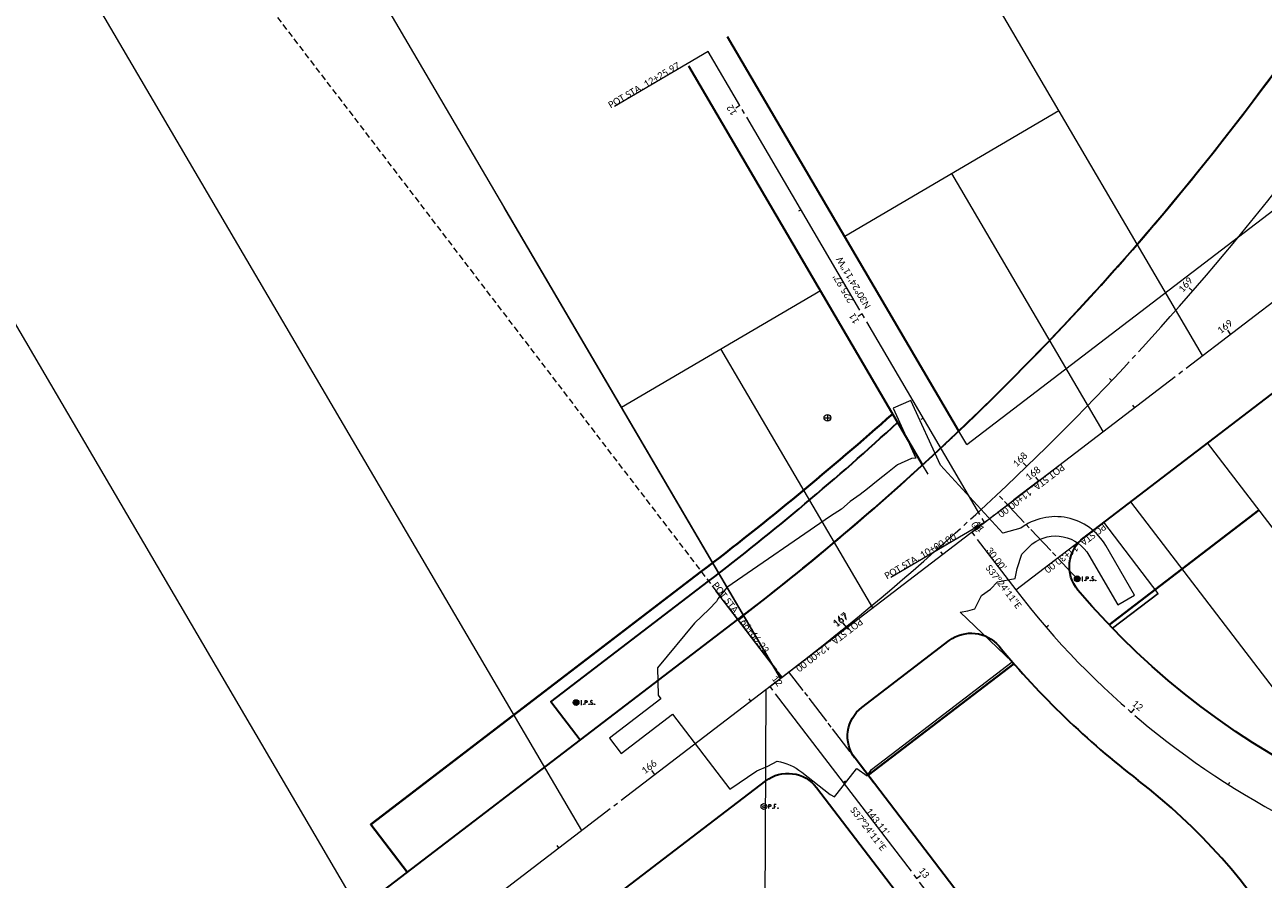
# Model space of a CAD drawing. Header units: inches. Extents: x 2260749 to 2263054, y 729378 to 732258.
# Tile 6 of 13: x 2261781 to 2262294, y 730492 to 730846. Entities that reach past the tile are written whole.
import ezdxf

# ---------------------------------------------------------------- set-up
doc = ezdxf.new("R2010")
doc.units = ezdxf.units.IN
doc.header["$LTSCALE"] = 20
doc.header["$MEASUREMENT"] = 0
for name, pattern in [('c_x-bn-row-cent', [0.8, 0.6, -0.05, 0.1, -0.05]), ('cl', [4.99999, 0.09375, -0.09375, 4.624991, -0.09375, 0.09375]), ('constlimit', [0]), ('esmtmppr', [0]), ('esmtshpr', [0]), ('esmtuex', [0]), ('HIDDEN2', [0.1875, 0.125, -0.0625]), ('rowex', [0])]:
    doc.linetypes.add(name, pattern=pattern)
for name, color, linetype, lineweight, true_color in [('C_X-BN-Row-Cent', 7, 'c_x-bn-row-cent', 0, 0x960000), ('RW_P_Const_Limits', 7, 'constlimit', 0, 0xfe0060), ('RW_P_Esmt_SH', 7, 'esmtshpr', 40, 0x00fea0), ('RW_P_Esmt_TMP', 7, 'esmtmppr', 40, 0x00fea0)]:
    doc.layers.add(name, color=color, linetype=linetype, lineweight=lineweight, true_color=true_color)
for name, color, linetype, lineweight in [('DV_X_Property_Line', 7, 'Continuous', 0), ('RW_X_CL', 6, 'cl', 0), ('RW_X_CL_100_Bearings', 6, 'Continuous', 0), ('RW_X_CL_100_Cardinal_Points', 6, 'Continuous', 0), ('RW_X_CL_100_Distances', 6, 'Continuous', 0), ('RW_X_CL_100_Stations', 6, 'Continuous', 0), ('RW_X_Esmt_U', 6, 'esmtuex', 30), ('RW_X_Fee_RW', 6, 'rowex', 30), ('SV_P_Mon_Cells_Set', 7, 'Continuous', 0), ('SV_X_Control_Cells_Found', 7, 'Continuous', 0), ('SV_X_Mon_Cells_Found', 7, 'Continuous', 0)]:
    doc.layers.add(name, color=color, linetype=linetype, lineweight=lineweight)
doc.layers.add('SC_Scratch1', color=7, linetype='Continuous', lineweight=0, plot=False)
doc.styles.add('~X_Label - CenterBottom', font='calibril.ttf', dxfattribs={"height": 0.14})
doc.styles.add('~X_Label - CenterDescender', font='calibril.ttf', dxfattribs={"height": 0.14})
doc.styles.add('~X_Label - CenterTop', font='calibril.ttf', dxfattribs={"height": 0.14})

# ---------------------------------------------------------------- blocks, each defined once
blk = doc.blocks.new('DrawTextAnnotation18')
at = {"layer": 'RW_X_CL_100_Stations', "insert": (-1.52, 1.99), "char_height": 2.8, "attachment_point": 8, "rotation": 37.403, "line_spacing_factor": 0.615, "style": '~X_Label - CenterBottom'}
blk.add_mtext('{\\C256;167}', dxfattribs=at)
blk = doc.blocks.new('DrawTextAnnotation19')
at = {"layer": 'RW_X_CL_100_Stations', "insert": (-1.52, 1.99), "char_height": 2.8, "attachment_point": 8, "rotation": 37.403, "line_spacing_factor": 0.615, "style": '~X_Label - CenterBottom'}
blk.add_mtext('{\\C256;168}', dxfattribs=at)
blk = doc.blocks.new('DrawTextAnnotation20')
at = {"layer": 'RW_X_CL_100_Stations', "insert": (-1.52, 1.99), "char_height": 2.8, "attachment_point": 8, "rotation": 37.403, "line_spacing_factor": 0.615, "style": '~X_Label - CenterBottom'}
blk.add_mtext('{\\C256;169}', dxfattribs=at)
blk = doc.blocks.new('DrawLineAnnotationDirectionLength15')
at = {"layer": 'RW_X_CL_100_Stations'}
blk.add_line((0, 0), (-1.21, 1.59), dxfattribs=at)
blk = doc.blocks.new('DrawLineAnnotationDirectionLength16')
at = {"layer": 'RW_X_CL_100_Stations'}
blk.add_line((0, 0), (-1.21, 1.59), dxfattribs=at)
blk = doc.blocks.new('DrawLineAnnotationDirectionLength17')
at = {"layer": 'RW_X_CL_100_Stations'}
blk.add_line((0, 0), (-1.21, 1.59), dxfattribs=at)
blk = doc.blocks.new('DrawLineAnnotationDirectionLength18')
at = {"layer": 'RW_X_CL_100_Stations'}
blk.add_line((0, 0), (-1.21, 1.59), dxfattribs=at)
blk = doc.blocks.new('DrawLineAnnotationDirectionLength43')
at = {"layer": 'RW_X_CL_100_Stations'}
blk.add_line((0, 0), (-0.73, 0.95), dxfattribs=at)
blk = doc.blocks.new('DrawLineAnnotationDirectionLength44')
at = {"layer": 'RW_X_CL_100_Stations'}
blk.add_line((0, 0), (-0.73, 0.95), dxfattribs=at)
blk = doc.blocks.new('DrawLineAnnotationDirectionLength45')
at = {"layer": 'RW_X_CL_100_Stations'}
blk.add_line((0, 0), (-0.73, 0.95), dxfattribs=at)
blk = doc.blocks.new('DrawLineAnnotationDirectionLength46')
at = {"layer": 'RW_X_CL_100_Stations'}
blk.add_line((0, 0), (-0.73, 0.95), dxfattribs=at)
blk = doc.blocks.new('DrawLeaderAnnotation2')
at = {"layer": 'RW_X_CL_100_Cardinal_Points'}
blk.add_line((0, 0), (-27.33, 35.75), dxfattribs=at)
blk.add_arc((0, 0), 0.6, 0, 0, dxfattribs=at)
blk = doc.blocks.new('DrawTextAnnotation30')
at = {"layer": 'RW_X_CL_100_Cardinal_Points', "insert": (-18.22, 23.83), "char_height": 2.8, "attachment_point": 8, "rotation": 307.403, "line_spacing_factor": 0.615, "style": '~X_Label - CenterDescender'}
blk.add_mtext('{\\C256;POT STA. 166+66.23}', dxfattribs=at)
blk = doc.blocks.new('DrawTextAnnotation32')
at = {"layer": 'RW_X_CL_100_Stations', "insert": (-1.58, 1.94), "char_height": 2.8, "attachment_point": 8, "rotation": 39.0909, "line_spacing_factor": 0.615, "style": '~X_Label - CenterBottom'}
blk.add_mtext('{\\C256;167}', dxfattribs=at)
blk = doc.blocks.new('DrawTextAnnotation33')
at = {"layer": 'RW_X_CL_100_Stations', "insert": (-1.74, 1.8), "char_height": 2.8, "attachment_point": 8, "rotation": 44.0894, "line_spacing_factor": 0.615, "style": '~X_Label - CenterBottom'}
blk.add_mtext('{\\C256;168}', dxfattribs=at)
blk = doc.blocks.new('DrawTextAnnotation34')
at = {"layer": 'RW_X_CL_100_Stations', "insert": (-1.89, 1.64), "char_height": 2.8, "attachment_point": 8, "rotation": 49.0878, "line_spacing_factor": 0.615, "style": '~X_Label - CenterBottom'}
blk.add_mtext('{\\C256;169}', dxfattribs=at)
blk = doc.blocks.new('DrawLineAnnotationDirectionLength57')
at = {"layer": 'RW_X_CL_100_Stations'}
blk.add_line((0, 0), (-1.26, 1.55), dxfattribs=at)
blk = doc.blocks.new('DrawLineAnnotationDirectionLength58')
at = {"layer": 'RW_X_CL_100_Stations'}
blk.add_line((0, 0), (-1.39, 1.44), dxfattribs=at)
blk = doc.blocks.new('DrawLineAnnotationDirectionLength59')
at = {"layer": 'RW_X_CL_100_Stations'}
blk.add_line((0, 0), (-1.51, 1.31), dxfattribs=at)
blk = doc.blocks.new('DrawLineAnnotationDirectionLength72')
at = {"layer": 'RW_X_CL_100_Stations'}
blk.add_line((0, 0), (-0.8, 0.9), dxfattribs=at)
blk = doc.blocks.new('DrawLineAnnotationDirectionLength73')
at = {"layer": 'RW_X_CL_100_Stations'}
blk.add_line((0, 0), (-0.87, 0.82), dxfattribs=at)
blk = doc.blocks.new('DrawTextAnnotation47')
at = {"layer": 'RW_X_CL_100_Bearings', "insert": (1.72, 1.01), "char_height": 2.8, "attachment_point": 2, "rotation": 120.403, "line_spacing_factor": 0.615, "style": '~X_Label - CenterTop'}
blk.add_mtext('{\\C256;N30°24\'11"W}', dxfattribs=at)
blk = doc.blocks.new('DrawLeaderAnnotation4')
at = {"layer": 'RW_X_CL_100_Cardinal_Points'}
blk.add_line((0, 0), (-38.81, -22.77), dxfattribs=at)
blk.add_arc((0, 0), 0.6, 0, 0, dxfattribs=at)
blk = doc.blocks.new('DrawTextAnnotation48')
at = {"layer": 'RW_X_CL_100_Cardinal_Points', "insert": (-25.87, -15.18), "char_height": 2.8, "attachment_point": 8, "rotation": 30.403, "line_spacing_factor": 0.615, "style": '~X_Label - CenterDescender'}
blk.add_mtext('{\\C256;POT STA. 10+00.00}', dxfattribs=at)
blk = doc.blocks.new('DrawLeaderAnnotation5')
at = {"layer": 'RW_X_CL_100_Cardinal_Points'}
blk.add_line((0, 0), (-38.81, -22.77), dxfattribs=at)
blk.add_arc((0, 0), 0.6, 0, 0, dxfattribs=at)
blk = doc.blocks.new('DrawTextAnnotation49')
at = {"layer": 'RW_X_CL_100_Cardinal_Points', "insert": (-25.87, -15.18), "char_height": 2.8, "attachment_point": 8, "rotation": 30.403, "line_spacing_factor": 0.615, "style": '~X_Label - CenterDescender'}
blk.add_mtext('{\\C256;POT STA. 12+25.97}', dxfattribs=at)
blk = doc.blocks.new('DrawTextAnnotation50')
at = {"layer": 'RW_X_CL_100_Stations', "insert": (-2.16, -1.27), "char_height": 2.8, "attachment_point": 8, "rotation": 120.403, "line_spacing_factor": 0.615, "style": '~X_Label - CenterBottom'}
blk.add_mtext('{\\C256;10}', dxfattribs=at)
blk = doc.blocks.new('DrawTextAnnotation51')
at = {"layer": 'RW_X_CL_100_Stations', "insert": (-2.16, -1.27), "char_height": 2.8, "attachment_point": 8, "rotation": 120.403, "line_spacing_factor": 0.615, "style": '~X_Label - CenterBottom'}
blk.add_mtext('{\\C256;11}', dxfattribs=at)
blk = doc.blocks.new('DrawTextAnnotation52')
at = {"layer": 'RW_X_CL_100_Stations', "insert": (-2.16, -1.27), "char_height": 2.8, "attachment_point": 8, "rotation": 120.403, "line_spacing_factor": 0.615, "style": '~X_Label - CenterBottom'}
blk.add_mtext('{\\C256;12}', dxfattribs=at)
blk = doc.blocks.new('DrawLineAnnotationDirectionLength86')
at = {"layer": 'RW_X_CL_100_Stations'}
blk.add_line((0, 0), (-1.72, -1.01), dxfattribs=at)
blk = doc.blocks.new('DrawLineAnnotationDirectionLength87')
at = {"layer": 'RW_X_CL_100_Stations'}
blk.add_line((0, 0), (-1.72, -1.01), dxfattribs=at)
blk = doc.blocks.new('DrawLineAnnotationDirectionLength88')
at = {"layer": 'RW_X_CL_100_Stations'}
blk.add_line((0, 0), (-1.72, -1.01), dxfattribs=at)
blk = doc.blocks.new('DrawLineAnnotationDirectionLength89')
at = {"layer": 'RW_X_CL_100_Stations'}
blk.add_line((0, 0), (-1.03, -0.61), dxfattribs=at)
blk = doc.blocks.new('DrawLineAnnotationDirectionLength90')
at = {"layer": 'RW_X_CL_100_Stations'}
blk.add_line((0, 0), (-1.03, -0.61), dxfattribs=at)
blk = doc.blocks.new('DrawTextAnnotation53')
at = {"layer": 'RW_X_CL_100_Bearings', "insert": (-1.59, -1.21), "char_height": 2.8, "attachment_point": 2, "rotation": 307.403, "line_spacing_factor": 0.615, "style": '~X_Label - CenterTop'}
blk.add_mtext('{\\C256;S37°24\'11"E}', dxfattribs=at)
blk = doc.blocks.new('DrawLeaderAnnotation6')
at = {"layer": 'RW_X_CL_100_Cardinal_Points'}
blk.add_line((0, 0), (35.75, 27.33), dxfattribs=at)
blk.add_arc((0, 0), 0.6, 0, 0, dxfattribs=at)
blk = doc.blocks.new('DrawTextAnnotation54')
at = {"layer": 'RW_X_CL_100_Cardinal_Points', "insert": (23.83, 18.22), "char_height": 2.8, "attachment_point": 8, "rotation": 217.403, "line_spacing_factor": 0.615, "style": '~X_Label - CenterDescender'}
blk.add_mtext('{\\C256;POT STA. 11+00.00}', dxfattribs=at)
blk = doc.blocks.new('DrawLeaderAnnotation7')
at = {"layer": 'RW_X_CL_100_Cardinal_Points'}
blk.add_line((0, 0), (35.75, 27.33), dxfattribs=at)
blk.add_arc((0, 0), 0.6, 0, 0, dxfattribs=at)
blk = doc.blocks.new('DrawTextAnnotation55')
at = {"layer": 'RW_X_CL_100_Cardinal_Points', "insert": (23.83, 18.22), "char_height": 2.8, "attachment_point": 8, "rotation": 217.4039, "line_spacing_factor": 0.615, "style": '~X_Label - CenterDescender'}
blk.add_mtext('{\\C256;PC STA. 11+30.00}', dxfattribs=at)
blk = doc.blocks.new('DrawTextAnnotation57')
at = {"layer": 'RW_X_CL_100_Stations', "insert": (1.99, 1.52), "char_height": 2.8, "attachment_point": 8, "rotation": 307.403, "line_spacing_factor": 0.615, "style": '~X_Label - CenterBottom'}
blk.add_mtext('{\\C256;11}', dxfattribs=at)
blk = doc.blocks.new('DrawTextAnnotation58')
at = {"layer": 'RW_X_CL_100_Stations', "insert": (1.63, 1.89), "char_height": 2.8, "attachment_point": 8, "rotation": 319.2001, "line_spacing_factor": 0.615, "style": '~X_Label - CenterBottom'}
blk.add_mtext('{\\C256;12}', dxfattribs=at)
blk = doc.blocks.new('DrawLineAnnotationDirectionLength91')
at = {"layer": 'RW_X_CL_100_Stations'}
blk.add_line((0, 0), (1.59, 1.21), dxfattribs=at)
blk = doc.blocks.new('DrawLineAnnotationDirectionLength92')
at = {"layer": 'RW_X_CL_100_Stations'}
blk.add_line((0, 0), (1.31, 1.51), dxfattribs=at)
blk = doc.blocks.new('DrawLineAnnotationDirectionLength95')
at = {"layer": 'RW_X_CL_100_Stations'}
blk.add_line((0, 0), (0.91, 0.78), dxfattribs=at)
blk = doc.blocks.new('DrawLineAnnotationDirectionLength96')
at = {"layer": 'RW_X_CL_100_Stations'}
blk.add_line((0, 0), (0.64, 1.01), dxfattribs=at)
blk = doc.blocks.new('DrawTextAnnotation61')
at = {"layer": 'RW_X_CL_100_Bearings', "insert": (-1.59, -1.21), "char_height": 2.8, "attachment_point": 2, "rotation": 307.403, "line_spacing_factor": 0.615, "style": '~X_Label - CenterTop'}
blk.add_mtext('{\\C256;S37°24\'11"E}', dxfattribs=at)
blk = doc.blocks.new('DrawLeaderAnnotation9')
at = {"layer": 'RW_X_CL_100_Cardinal_Points'}
blk.add_line((0, 0), (35.75, 27.33), dxfattribs=at)
blk.add_arc((0, 0), 0.6, 0, 0, dxfattribs=at)
blk = doc.blocks.new('DrawTextAnnotation62')
at = {"layer": 'RW_X_CL_100_Cardinal_Points', "insert": (23.83, 18.22), "char_height": 2.8, "attachment_point": 8, "rotation": 217.403, "line_spacing_factor": 0.615, "style": '~X_Label - CenterDescender'}
blk.add_mtext('{\\C256;POT STA. 12+00.00}', dxfattribs=at)
blk = doc.blocks.new('DrawTextAnnotation64')
at = {"layer": 'RW_X_CL_100_Stations', "insert": (1.99, 1.52), "char_height": 2.8, "attachment_point": 8, "rotation": 307.403, "line_spacing_factor": 0.615, "style": '~X_Label - CenterBottom'}
blk.add_mtext('{\\C256;12}', dxfattribs=at)
blk = doc.blocks.new('DrawTextAnnotation65')
at = {"layer": 'RW_X_CL_100_Stations', "insert": (1.99, 1.52), "char_height": 2.8, "attachment_point": 8, "rotation": 307.403, "line_spacing_factor": 0.615, "style": '~X_Label - CenterBottom'}
blk.add_mtext('{\\C256;13}', dxfattribs=at)
blk = doc.blocks.new('DrawLineAnnotationDirectionLength98')
at = {"layer": 'RW_X_CL_100_Stations'}
blk.add_line((0, 0), (1.59, 1.21), dxfattribs=at)
blk = doc.blocks.new('DrawLineAnnotationDirectionLength99')
at = {"layer": 'RW_X_CL_100_Stations'}
blk.add_line((0, 0), (1.59, 1.21), dxfattribs=at)
blk = doc.blocks.new('DrawLineAnnotationDirectionLength100')
at = {"layer": 'RW_X_CL_100_Stations'}
blk.add_line((0, 0), (0.95, 0.73), dxfattribs=at)
blk = doc.blocks.new('IPS')
at = {"layer": 'SV_P_Mon_Cells_Set', "linetype": 'rowex', "true_color": 0xa56100}
h = blk.add_hatch(color=44, dxfattribs=at)
edge = h.paths.add_edge_path()
edge.add_arc((0, 0), 1.2, 0, 360)
at = {"layer": 'SV_P_Mon_Cells_Set', "color": 44, "linetype": 'Continuous', "lineweight": 0, "true_color": 0xa56100, "flags": 128}
for points in [[(2.02, 0.8), (2.37, 0.8)], [(2.2, -0.8), (2.2, 0.8)], [(3.76, -0.8), (3.76, 0.8), (4.29, 0.8), (4.34, 0.79), (4.42, 0.76), (4.46, 0.74), (4.49, 0.71), (4.53, 0.65), (4.57, 0.59), (4.59, 0.49), (4.59, 0.34), (4.58, 0.29), (4.55, 0.21), (4.51, 0.12), (4.47, 0.08), (4.43, 0.06), (4.38, 0.03), (4.29, 0.02), (3.76, 0.02)], [(6.77, 0.69), (6.75, 0.71), (6.71, 0.74), (6.62, 0.78), (6.49, 0.8), (6.41, 0.8), (6.37, 0.8), (6.23, 0.76), (6.11, 0.69), (6.03, 0.59), (6.01, 0.49), (6.01, 0.41), (6.03, 0.31), (6.12, 0.22), (6.73, -0.16), (6.78, -0.21), (6.8, -0.26), (6.82, -0.33), (6.82, -0.41), (6.81, -0.48), (6.8, -0.53), (6.78, -0.6), (6.76, -0.65), (6.74, -0.68), (6.7, -0.72), (6.67, -0.75), (6.63, -0.77), (6.59, -0.79), (6.49, -0.8), (6.34, -0.8), (6.24, -0.77), (6.1, -0.68), (6.01, -0.61)], [(2.02, -0.8), (2.37, -0.8)], [(3.15, -0.58), (3.21, -0.58), (3.24, -0.61), (3.28, -0.66), (3.28, -0.72), (3.24, -0.77), (3.21, -0.8), (3.15, -0.8), (3.12, -0.77), (3.09, -0.72), (3.09, -0.66), (3.12, -0.61), (3.15, -0.58)], [(5.4, -0.58), (5.46, -0.58), (5.49, -0.61), (5.52, -0.66), (5.52, -0.72), (5.49, -0.77), (5.46, -0.8), (5.4, -0.8), (5.37, -0.77), (5.34, -0.72), (5.34, -0.66), (5.37, -0.61), (5.4, -0.58)], [(7.59, -0.58), (7.64, -0.58), (7.67, -0.61), (7.71, -0.66), (7.71, -0.72), (7.67, -0.77), (7.64, -0.8), (7.59, -0.8), (7.55, -0.77), (7.52, -0.72), (7.52, -0.66), (7.55, -0.61), (7.59, -0.58)]]:
    blk.add_lwpolyline(points, dxfattribs=at)
at = {"layer": 'SV_P_Mon_Cells_Set', "color": 44, "linetype": 'Continuous', "lineweight": 0, "true_color": 0xa56100}
blk.add_circle((0, 0), 1.2, dxfattribs=at)
blk = doc.blocks.new('IPS1')
at = {"layer": 'SV_P_Mon_Cells_Set', "linetype": 'rowex', "true_color": 0xa56100}
h = blk.add_hatch(color=44, dxfattribs=at)
edge = h.paths.add_edge_path()
edge.add_arc((0, 0), 1.2, 0, 360)
at = {"layer": 'SV_P_Mon_Cells_Set', "color": 44, "linetype": 'Continuous', "lineweight": 0, "true_color": 0xa56100, "flags": 128}
for points in [[(2.02, 0.8), (2.37, 0.8)], [(2.2, -0.8), (2.2, 0.8)], [(3.76, -0.8), (3.76, 0.8), (4.29, 0.8), (4.34, 0.79), (4.42, 0.76), (4.46, 0.74), (4.49, 0.71), (4.53, 0.65), (4.57, 0.59), (4.59, 0.49), (4.59, 0.34), (4.58, 0.29), (4.55, 0.21), (4.51, 0.12), (4.47, 0.08), (4.43, 0.06), (4.38, 0.03), (4.29, 0.02), (3.76, 0.02)], [(6.77, 0.69), (6.75, 0.71), (6.71, 0.74), (6.62, 0.78), (6.49, 0.8), (6.41, 0.8), (6.37, 0.8), (6.23, 0.76), (6.11, 0.69), (6.03, 0.59), (6.01, 0.49), (6.01, 0.41), (6.03, 0.31), (6.12, 0.22), (6.73, -0.16), (6.78, -0.21), (6.8, -0.26), (6.82, -0.33), (6.82, -0.41), (6.81, -0.48), (6.8, -0.53), (6.78, -0.6), (6.76, -0.65), (6.74, -0.68), (6.7, -0.72), (6.67, -0.75), (6.63, -0.77), (6.59, -0.79), (6.49, -0.8), (6.34, -0.8), (6.24, -0.77), (6.1, -0.68), (6.01, -0.61)], [(2.02, -0.8), (2.37, -0.8)], [(3.15, -0.58), (3.21, -0.58), (3.24, -0.61), (3.28, -0.66), (3.28, -0.72), (3.24, -0.77), (3.21, -0.8), (3.15, -0.8), (3.12, -0.77), (3.09, -0.72), (3.09, -0.66), (3.12, -0.61), (3.15, -0.58)], [(5.4, -0.58), (5.46, -0.58), (5.49, -0.61), (5.52, -0.66), (5.52, -0.72), (5.49, -0.77), (5.46, -0.8), (5.4, -0.8), (5.37, -0.77), (5.34, -0.72), (5.34, -0.66), (5.37, -0.61), (5.4, -0.58)], [(7.59, -0.58), (7.64, -0.58), (7.67, -0.61), (7.71, -0.66), (7.71, -0.72), (7.67, -0.77), (7.64, -0.8), (7.59, -0.8), (7.55, -0.77), (7.52, -0.72), (7.52, -0.66), (7.55, -0.61), (7.59, -0.58)]]:
    blk.add_lwpolyline(points, dxfattribs=at)
at = {"layer": 'SV_P_Mon_Cells_Set', "color": 44, "linetype": 'Continuous', "lineweight": 0, "true_color": 0xa56100}
blk.add_circle((0, 0), 1.2, dxfattribs=at)
blk = doc.blocks.new('IPIPE1')
at = {"layer": 'SV_X_Mon_Cells_Found', "color": 7, "linetype": 'Continuous', "lineweight": 0, "flags": 128}
for points in [[(2, -0.8), (2, 0.8), (2.53, 0.8), (2.58, 0.79), (2.66, 0.76), (2.69, 0.74), (2.72, 0.71), (2.77, 0.65), (2.8, 0.59), (2.82, 0.48), (2.82, 0.33), (2.81, 0.28), (2.79, 0.21), (2.75, 0.12), (2.7, 0.08), (2.67, 0.06), (2.61, 0.03), (2.53, 0.02), (2, 0.02)], [(5.01, 0.8), (4.25, 0.8), (4.25, -0.8)], [(4.25, 0.02), (4.79, 0.02)], [(3.64, -0.59), (3.69, -0.59), (3.73, -0.61), (3.76, -0.66), (3.76, -0.72), (3.73, -0.77), (3.69, -0.8), (3.64, -0.8), (3.61, -0.77), (3.57, -0.72), (3.57, -0.66), (3.61, -0.61), (3.64, -0.59)], [(5.79, -0.59), (5.84, -0.59), (5.88, -0.61), (5.91, -0.66), (5.91, -0.72), (5.88, -0.77), (5.84, -0.8), (5.79, -0.8), (5.76, -0.77), (5.72, -0.72), (5.72, -0.66), (5.76, -0.61), (5.79, -0.59)]]:
    blk.add_lwpolyline(points, dxfattribs=at)
at = {"layer": 'SV_X_Mon_Cells_Found', "color": 7, "linetype": 'Continuous', "lineweight": 0}
for radius in [1.2, 0.495]:
    blk.add_circle((0, 0), radius, dxfattribs=at)
blk = doc.blocks.new('BM')
at = {"layer": 'SV_X_Control_Cells_Found', "color": 44, "linetype": 'Continuous', "lineweight": 0, "true_color": 0xa56100}
for p, q in [((-1.41, 0), (1.41, 0)), ((0, 1.41), (0, -1.41))]:
    blk.add_line(p, q, dxfattribs=at)
blk.add_circle((0, 0), 1.41, dxfattribs=at)
blk = doc.blocks.new('DrawTextAnnotation66')
at = {"layer": 'RW_X_CL_100_Stations', "insert": (-1.52, 1.99), "char_height": 2.8, "attachment_point": 8, "rotation": 37.403, "line_spacing_factor": 0.615, "style": '~X_Label - CenterBottom'}
blk.add_mtext('{\\C256;166}', dxfattribs=at)

msp = doc.modelspace()

# ---------------------------------------------------------------- linework, layer by layer
at = {"layer": 'C_X-BN-Row-Cent'}
for p, q in [((2262216.85, 730616.45), (2262183.88, 730651.49)), ((2262089.28, 730571.62), (2262107.55, 730585.59)), ((2262132.61, 730532.06), (2262097.38, 730578.13)), ((2262130.14, 730535.3), (2262130.94, 730534.24))]:
    msp.add_line(p, q, dxfattribs=at)
for centre, radius, start, end in [((2262183.88, 730651.49), 83.34, 221.1741, 222.2115), ((2261397.58, 731485.7), 1146.28, 307.45213, 307.71554)]:
    msp.add_arc(centre, radius, start, end, dxfattribs=at)
at = {"layer": 'DV_X_Property_Line'}
for p, q in [((2261878.5, 730942.55), (2262094.02, 730575.25)), ((2262241.69, 730754.94), (2262154.38, 730903.74)), ((2261934.83, 730453.52), (2261687.93, 730874.3)), ((2261799.13, 730874.44), (2262011.65, 730512.26)), ((2262209.28, 730810.18), (2262120.61, 730758.15)), ((2262227.6, 730677.39), (2262164.95, 730784.16)), ((2262094.02, 730575.25), (2261979.66, 730770.14)), ((2262268.74, 730708.84), (2262241.69, 730754.94)), ((2262028.18, 730687.47), (2262110.53, 730735.79)), ((2262132.23, 730604.47), (2262069.35, 730711.63)), ((2262343.71, 730577.34), (2262270.82, 730672.67)), ((2262311.93, 730553.04), (2262239.04, 730648.37)), ((2262086.41, 730247.11), (2262088.16, 730570.77))]:
    msp.add_line(p, q, dxfattribs=at)
at = {"layer": 'RW_P_Const_Limits', "flags": 128}
msp.add_lwpolyline([(2262193.45, 730637.38), (2262186.02, 730635.34), (2262160.2, 730663.43), (2262147.99, 730690.31), (2262140.71, 730687.01), (2262150.09, 730666.33), (2262148.21, 730666.17), (2262142.52, 730663.55), (2262138.33, 730660.27), (2262134.44, 730657.25), (2262130.1, 730653.63), (2262126.98, 730651.35), (2262122.84, 730648.4), (2262119.32, 730645.23), (2262114.78, 730642.35), (2262071.83, 730612.88), (2262070.66, 730611.48), (2262068.07, 730608.1), (2262067.57, 730607.06), (2262064.56, 730603.94), (2262058.37, 730598.03), (2262043.07, 730579.61), (2262043.43, 730568.22), (2262044.53, 730566.77), (2262023.22, 730550.48), (2262028.08, 730544.12), (2262049.39, 730560.42), (2262073.08, 730529.44), (2262084.2, 730536.92), (2262088.76, 730538.9), (2262092.6, 730540.97), (2262092.6, 730540.97, -0.123247), (2262102.81, 730536.44), (2262114.63, 730527.21), (2262116.38, 730526.19), (2262117.44, 730527.56), (2262117.44, 730527.56), (2262125.42, 730537.79), (2262125.57, 730537.98), (2262129.89, 730534.94), (2262131.67, 730537.47), (2262142.24, 730545.56), (2262189.97, 730582.05), (2262168.35, 730602.68), (2262168.35, 730602.68), (2262171.54, 730603.19), (2262174.4, 730604.03), (2262177.19, 730609.56), (2262180.94, 730612.09), (2262183.9, 730615.17), (2262191.18, 730616.59), (2262191.94, 730620.66), (2262193.97, 730626.69), (2262198.25, 730630.98), (2262198.25, 730630.98, -0.449108), (2262221.71, 730626.17), (2262233.61, 730605.62), (2262240.53, 730609.63), (2262228.64, 730630.18), (2262228.64, 730630.18, 0.449174), (2262193.45, 730637.38)], format="xyb", dxfattribs=at)
at = {"layer": 'RW_P_Esmt_SH'}
for p, q in [((2262230.06, 730597.44), (2262292.08, 730644.86)), ((2262130.26, 730535.14), (2262190.63, 730581.3))]:
    msp.add_line(p, q, dxfattribs=at)
at = {"layer": 'RW_P_Esmt_TMP', "flags": 128}
for points in [[(2261924.41, 730514.79), (2261939.6, 730494.93), (2261924.41, 730514.79), (2262061.23, 730619.41, 0.018196), (2262140.49, 730684.72, 0.018196)], [(2261924.8, 730515.09), (2262061.23, 730619.41, 0.018196), (2262140.49, 730684.72, 0.018196)]]:
    msp.add_lwpolyline(points, format="xyb", dxfattribs=at)
at = {"layer": 'RW_X_CL'}
for p, q in [((2260777.87, 729568.87), (2263051.84, 731307.64)), ((2262178.45, 730639.81), (2262064.09, 730834.7)), ((2262089.59, 730571.86), (2262176.52, 730458.18))]:
    msp.add_line(p, q, dxfattribs=at)
at = {"layer": 'RW_X_CL', "flags": 128}
msp.add_lwpolyline([(2262173.16, 730635.76), (2262191.38, 730611.93, 0.235247), (2262463.58, 730478.46, 0.235247)], format="xyb", dxfattribs=at)
at = {"layer": 'RW_X_CL'}
msp.add_arc((2261398.36, 731486.3), 1146.28, 307.40298, 19.95298, dxfattribs=at)
at = {"layer": 'RW_X_Esmt_U', "flags": 128}
msp.add_lwpolyline([(2262011.1, 730549.61), (2261998.95, 730565.49), (2262064.26, 730615.44, 0.022965), (2262142.55, 730681.21, 0.022965)], format="xyb", dxfattribs=at)
at = {"layer": 'RW_X_Fee_RW'}
for p, q in [((2262167.86, 730677.62), (2262072.1, 730840.82)), ((2262152.87, 730663.62), (2262056.08, 730828.58))]:
    msp.add_line(p, q, dxfattribs=at)
at = {"layer": 'RW_X_Fee_RW', "flags": 128}
for points in [[(2260759.65, 729592.7), (2262076.41, 730599.55), (2262076.41, 730599.55, 0.094887), (2262356.05, 730912.79), (2262351.76, 730915.36, 0.021813), (2262397.88, 731000.6), (2262393.38, 731002.78, 0.043647), (2262462.21, 731182.85), (2262452.6, 731185.59, 0.076482), (2262494.23, 731516.42), (2262504.23, 731516.69, 0.043647), (2262482.16, 731708.2), (2262457.67, 731703.19, 0.036589), (2262414.74, 731855.29), (2262403.71, 731885.65), (2262431.91, 731895.89), (2262300.36, 732258.21)], [(2262167.86, 730677.62, 0.067765), (2262356.05, 730912.79), (2262351.76, 730915.36, 0.021813), (2262397.88, 731000.6), (2262393.38, 731002.78, 0.043647), (2262462.21, 731182.85), (2262452.6, 731185.59, 0.076482), (2262494.23, 731516.42), (2262504.23, 731516.69, 0.043647), (2262482.16, 731708.2), (2262457.67, 731703.19, 0.036589), (2262414.74, 731855.29), (2262403.71, 731885.65), (2262431.91, 731895.89), (2262300.36, 732258.21)], [(2262463.46, 730498.46, -0.222307), (2262217.13, 730611.81, -0.428698), (2262219.48, 730633.42), (2262219.16, 730633.17), (2262695.75, 730997.59)], [(2260759.65, 729592.7), (2262076.41, 730599.55), (2262076.41, 730599.55, 0.022353), (2262152.87, 730663.62, 0.022353)], [(2262184.46, 730464.25), (2262124.87, 730542.19, -0.414214), (2262127.67, 730563.22), (2262163.82, 730590.85, -0.402538), (2262184.47, 730588.52, 0.055722), (2262242.08, 730533.03, 0.055722)], [(2260796.1, 729545.04), (2262087.96, 730532.84, -0.414214), (2262108.98, 730530.04), (2262168.58, 730452.1)]]:
    msp.add_lwpolyline(points, format="xyb", dxfattribs=at)
at = {"layer": 'RW_X_Fee_RW'}
msp.add_arc((2262089.73, 730334.81), 250, 9.2353, 52.4535, dxfattribs=at)
at = {"layer": 'SC_Scratch1', "linetype": 'HIDDEN2'}
msp.add_line((2261398.36, 731486.3), (2262094.63, 730575.72), dxfattribs=at)
at = {"layer": 'SC_Scratch1'}
for p, q in [((2262171.16, 730672), (2262383.4, 730834.28)), ((2262171.16, 730672), (2262167.86, 730677.62)), ((2262155.15, 730659.75), (2262152.87, 730663.62)), ((2262200.9, 730656.97), (2262190.57, 730649.07))]:
    msp.add_line(p, q, dxfattribs=at)
at = {"layer": 'SC_Scratch1', "flags": 128}
msp.add_lwpolyline([(2262250.33, 730610.43), (2262231.45, 730595.99), (2262250.33, 730610.43), (2262227.86, 730639.82)], dxfattribs=at)
at = {"layer": 'SC_Scratch1'}
msp.add_arc((2261398.36, 731486.3), 1116.28, 312.52514, 313.57774, dxfattribs=at)

# ---------------------------------------------------------------- block references
for name, p in [('DrawLeaderAnnotation5', (2262064.09, 730834.7)), ('BM', (2262113.46, 730683.06)), ('DrawLeaderAnnotation6', (2262173.16, 730635.76)), ('DrawLeaderAnnotation4', (2262178.45, 730639.81)), ('DrawLeaderAnnotation7', (2262191.38, 730611.93)), ('IPS1', (2262216.85, 730616.45)), ('DrawLeaderAnnotation2', (2262094.63, 730575.72)), ('DrawLeaderAnnotation9', (2262089.59, 730571.86)), ('IPS', (2262009.41, 730565.21)), ('IPIPE1', (2262087.19, 730522.18))]:
    msp.add_blockref(name, p)
at = {"color": 7, "linetype": 'Continuous', "lineweight": 0}
for name, p in [('DrawTextAnnotation49', (2262064.09, 730834.7)), ('DrawTextAnnotation52', (2262077.23, 730812.3)), ('DrawLineAnnotationDirectionLength88', (2262077.23, 730812.3)), ('DrawLineAnnotationDirectionLength90', (2262102.54, 730769.18)), ('DrawTextAnnotation47', (2262121.27, 730737.25)), ('DrawTextAnnotation34', (2262264.62, 730735.6)), ('DrawLineAnnotationDirectionLength59', (2262264.62, 730735.6)), ('DrawTextAnnotation51', (2262127.84, 730726.05)), ('DrawLineAnnotationDirectionLength87', (2262127.84, 730726.05)), ('DrawTextAnnotation20', (2262280.34, 730717.71)), ('DrawLineAnnotationDirectionLength18', (2262280.34, 730717.71)), ('DrawLineAnnotationDirectionLength73', (2262231.06, 730698.54)), ('DrawLineAnnotationDirectionLength46', (2262240.62, 730687.34)), ('DrawLineAnnotationDirectionLength89', (2262153.15, 730682.93)), ('DrawTextAnnotation33', (2262195.92, 730662.98)), ('DrawTextAnnotation54', (2262173.16, 730635.76)), ('DrawLineAnnotationDirectionLength58', (2262195.92, 730662.98)), ('DrawTextAnnotation19', (2262200.9, 730656.97)), ('DrawLineAnnotationDirectionLength17', (2262200.9, 730656.97)), ('DrawTextAnnotation50', (2262178.45, 730639.81)), ('DrawLineAnnotationDirectionLength91', (2262173.16, 730635.76)), ('DrawTextAnnotation57', (2262173.16, 730635.76)), ('DrawLineAnnotationDirectionLength86', (2262178.45, 730639.81)), ('DrawTextAnnotation55', (2262191.38, 730611.93)), ('DrawTextAnnotation48', (2262178.45, 730639.81)), ('DrawLineAnnotationDirectionLength72', (2262159.26, 730628.99)), ('DrawLineAnnotationDirectionLength45', (2262161.18, 730626.6)), ('DrawTextAnnotation53', (2262189.09, 730615.25)), ('DrawTextAnnotation30', (2262094.63, 730575.72)), ('DrawTextAnnotation32', (2262121.15, 730596.62)), ('DrawTextAnnotation18', (2262121.46, 730596.23)), ('DrawTextAnnotation62', (2262089.59, 730571.86)), ('DrawLineAnnotationDirectionLength57', (2262121.15, 730596.62)), ('DrawLineAnnotationDirectionLength16', (2262121.46, 730596.23)), ('DrawLineAnnotationDirectionLength95', (2262203.99, 730596.41)), ('DrawTextAnnotation64', (2262089.59, 730571.86)), ('DrawLineAnnotationDirectionLength98', (2262089.59, 730571.86)), ('DrawLineAnnotationDirectionLength44', (2262081.74, 730565.86)), ('DrawTextAnnotation58', (2262239.31, 730561.08)), ('DrawLineAnnotationDirectionLength92', (2262239.31, 730561.08)), ('DrawTextAnnotation66', (2262042.02, 730535.49)), ('DrawLineAnnotationDirectionLength15', (2262042.02, 730535.49)), ('DrawLineAnnotationDirectionLength100', (2262119.96, 730532.14)), ('DrawLineAnnotationDirectionLength96', (2262279.42, 730531.3)), ('DrawTextAnnotation61', (2262133.06, 730515.02)), ('DrawLineAnnotationDirectionLength43', (2262002.3, 730505.12)), ('DrawLineAnnotationDirectionLength99', (2262150.33, 730492.42)), ('DrawTextAnnotation65', (2262150.33, 730492.42))]:
    msp.add_blockref(name, p, dxfattribs=at)

# ---------------------------------------------------------------- texts
at = {"layer": 'RW_X_CL_100_Distances', "char_height": 2.8, "attachment_point": 8, "line_spacing_factor": 0.615, "style": '~X_Label - CenterDescender'}
for s, insert, rotation in [("{\\C256;225.97'}", (2262121.27, 730737.25), 120.403), ("{\\C256;30.00'}", (2262182.27, 730623.84), 307.403), ("{\\C256;143.11'}", (2262133.06, 730515.02), 307.403)]:
    msp.add_mtext(s, dxfattribs=dict(at, insert=insert, rotation=rotation))

doc.saveas('drawing.dxf')
